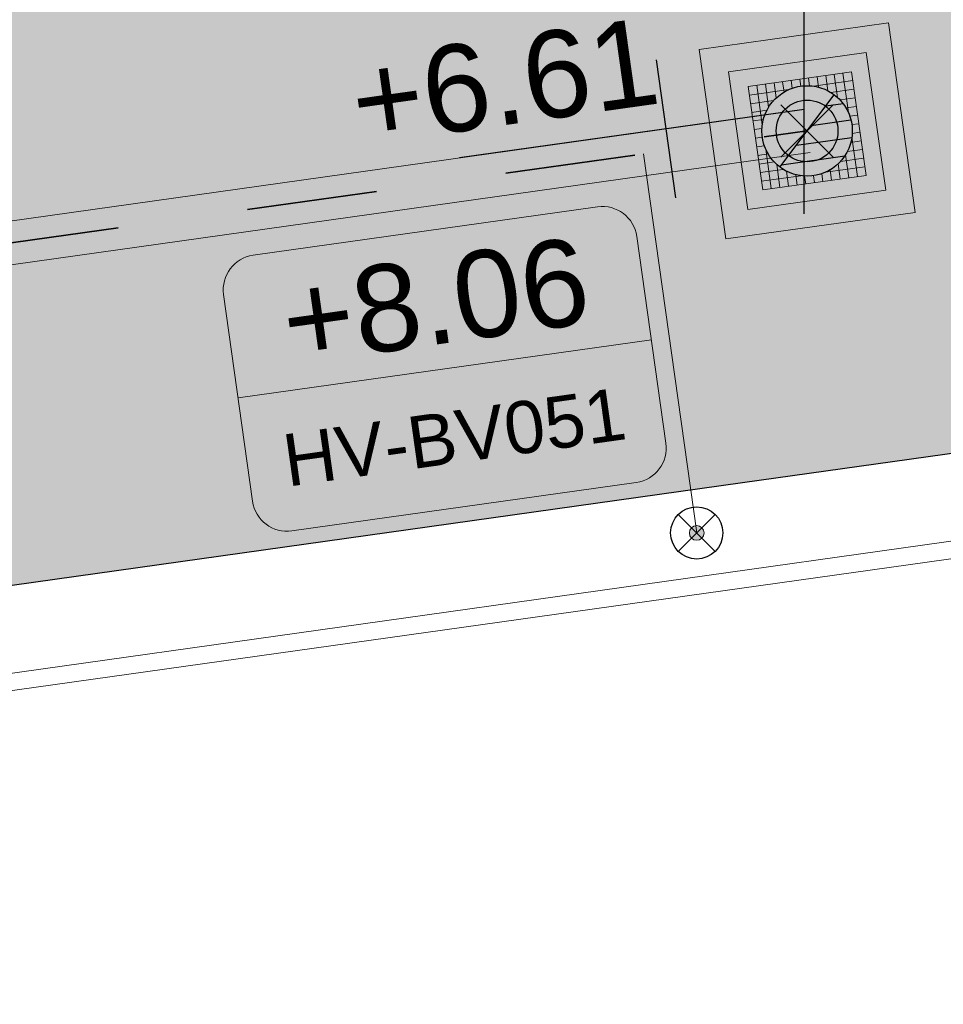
# Model space of a CAD drawing. Extents: x 98477 to 100410, y 398052 to 398969.
# Tile 216 of 256: x 98796.38 to 98801.69, y 398266.84 to 398272.5. Entities that reach past the tile are written whole.
import ezdxf
from ezdxf.enums import TextEntityAlignment as Align

# ---------------------------------------------------------------- set-up
doc = ezdxf.new("R2010")
doc.units = 0
doc.linetypes.add('RI-DWA', pattern=[9.75, 4.5, -0.75, 0.75, -0.75, 0.75, -0.75, 0.75, -0.75])
for name, color, linetype, lineweight in [('N-KO-kantverharding', 2, 'Continuous', 25), ('N-RI-DWA b.o.b.', 24, 'Continuous', 25), ('N-RI-DWA hoofdriool', 24, 'RI-DWA', 35), ('N-RI-DWA hoofdriool buiswand', 24, 'Continuous', 13), ('N-RI-DWA huisaansluitleiding', 24, 'RI-DWA', 18), ('N-RI-DWA ontstoppingstuk', 24, 'Continuous', 25), ('N-RI-DWA put', 1, 'Continuous', 25), ('N-RI-DWA putdeksel', 7, 'Continuous', 18), ('N-RI-DWA putnummer', 24, 'Continuous', 18), ('N-RI-DWA putwand', 7, 'Continuous', 18), ("N-VH-arcering 'MAT' grijs 251", 251, 'Continuous', 18), ('X-AL-hoogtelijn - Niv 1', 1, 'AL-HOOGTELIJN', 18)]:
    doc.layers.add(name, color=color, linetype=linetype, lineweight=lineweight)
doc.layers.add('X-AL-contourlijnen', color=30, linetype='Continuous', plot=False)
doc.layers.add('X-AL-hulplijn riolering', color=30, linetype='Continuous', plot=False)
doc.styles.add('CS Annotative', font='arial.ttf')
doc.styles.get("Standard").update_dxf_attribs({"font": 'txt.shx'})
doc.linetypes.add('AL-HOOGTELIJN', pattern='A,10,-1.5,["H",Standard,S=0.9,R=0,X=-0.3,Y=-0.45],-1.5,30', length=43)

# ---------------------------------------------------------------- blocks, each defined once
blk = doc.blocks.new('*U40')
h = blk.add_hatch()
h.set_pattern_fill('ANSI31', color=256, scale=0.8, angle=143.0000000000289)
h.set_pattern_definition([(188.0000000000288, (-2.688911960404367e-16, -1.277783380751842e-16), (0.01391731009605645, -0.09902680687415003), [])])
h.paths.add_polyline_path([(-0.1564719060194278, -0.2076452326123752, 0.618818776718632), (0.26, -9.71445146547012e-17, 0.2354687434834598), (0.1564719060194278, 0.207645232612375)])
at = {"flags": 128}
blk.add_lwpolyline([(-0.1564719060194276, -0.207645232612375), (0.1564719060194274, 0.2076452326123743)], dxfattribs=at)
blk.add_circle((-4.900751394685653e-17, -9.68757018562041e-17), 0.26)
at = {"layer": 'N-RI-DWA putdeksel', "flags": 128}
blk.add_lwpolyline([(-0.2553284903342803, -0.3388323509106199), (0.3388323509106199, -0.2553284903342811), (0.2553284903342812, 0.338832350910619), (-0.338832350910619, 0.2553284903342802)], close=True, dxfattribs=at)
at = {"layer": 'N-RI-DWA putdeksel', "lineweight": 5, "flags": 128}
for points in [[(-0.1407787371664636, 0.2831631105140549), (-0.1324283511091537, 0.2237470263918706)], [(-0.09126533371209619, 0.2901217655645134), (-0.08502300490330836, 0.2457052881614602)], [(-0.04175193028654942, 0.2970804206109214), (-0.03618500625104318, 0.2574696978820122)], [(0.007761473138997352, 0.3040390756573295), (0.0140038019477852, 0.2596225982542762)], [(0.03592601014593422, 0.2575059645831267), (0.2622871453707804, 0.2893189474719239)], [(0.05727487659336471, 0.310997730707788), (0.06562526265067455, 0.2515816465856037)], [(0.1067882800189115, 0.317956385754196), (0.118984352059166, 0.2311768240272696)], [(0.1563016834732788, 0.3249150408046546), (0.1749324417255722, 0.1923503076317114)], [(0.2058150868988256, 0.3318736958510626), (0.2376280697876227, 0.1055125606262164)], [(-0.3318736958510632, 0.2058150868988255), (-0.105512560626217, 0.2376280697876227)], [(-0.2893189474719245, 0.2622871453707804), (-0.2575059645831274, 0.03592601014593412)], [(-0.2398055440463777, 0.2692458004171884), (-0.2211747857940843, 0.1366810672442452)], [(-0.1902921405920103, 0.2762044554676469), (-0.1780960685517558, 0.1894248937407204)], [(0.1366810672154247, 0.2211747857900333), (0.2692458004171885, 0.2398055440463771)], [(-0.3249150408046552, 0.1563016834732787), (-0.1923503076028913, 0.1749324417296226)], [(0.18942489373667, 0.1780960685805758), (0.2762044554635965, 0.1902921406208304)], [(-0.3179563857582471, 0.106788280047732), (-0.2311768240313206, 0.1189843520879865)], [(0.2237470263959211, 0.1324283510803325), (0.2831631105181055, 0.1407787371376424)], [(-0.3109977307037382, 0.05727487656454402), (-0.2515816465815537, 0.06562526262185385)], [(0.2457052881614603, 0.08502300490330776), (0.2901217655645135, 0.09126533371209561)], [(-0.3040390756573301, 0.007761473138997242), (-0.2596225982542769, 0.01400380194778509)], [(0.2574696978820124, 0.03618500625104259), (0.2970804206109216, 0.04175193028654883)], [(-0.297080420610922, -0.04175193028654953), (-0.2574696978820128, -0.03618500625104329)], [(0.2575059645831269, -0.03592601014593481), (0.289318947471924, -0.262287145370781)], [(0.2596225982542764, -0.01400380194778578), (0.3040390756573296, -0.007761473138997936)], [(-0.290121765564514, -0.0912653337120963), (-0.2457052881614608, -0.08502300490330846)], [(-0.2376280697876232, -0.1055125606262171), (-0.2058150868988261, -0.3318736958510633)], [(0.2311768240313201, -0.1189843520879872), (0.3179563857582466, -0.1067882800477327)], [(0.2515816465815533, -0.06562526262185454), (0.3109977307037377, -0.0572748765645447)], [(-0.283163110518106, -0.1407787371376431), (-0.2237470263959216, -0.1324283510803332)], [(0.1923503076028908, -0.1749324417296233), (0.3249150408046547, -0.1563016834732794)], [(0.2211747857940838, -0.1366810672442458), (0.2398055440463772, -0.2692458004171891)], [(-0.276204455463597, -0.190292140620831), (-0.1894248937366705, -0.1780960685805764)], [(-0.269245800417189, -0.2398055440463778), (-0.1366810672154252, -0.2211747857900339)], [(-0.1749324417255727, -0.192350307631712), (-0.1563016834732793, -0.3249150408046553)], [(0.1055125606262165, -0.2376280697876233), (0.3318736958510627, -0.2058150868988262)], [(0.1324283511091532, -0.2237470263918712), (0.1407787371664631, -0.2831631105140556)], [(0.1780960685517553, -0.1894248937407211), (0.1902921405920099, -0.2762044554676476)], [(-0.262287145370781, -0.2893189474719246), (-0.03592601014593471, -0.2575059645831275)], [(-0.1189843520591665, -0.2311768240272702), (-0.106788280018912, -0.3179563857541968)], [(-0.06562526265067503, -0.2515816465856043), (-0.05727487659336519, -0.3109977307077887)], [(-0.01400380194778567, -0.259622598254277), (-0.007761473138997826, -0.3040390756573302)], [(0.0361850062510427, -0.257469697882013), (0.04175193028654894, -0.2970804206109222)], [(0.08502300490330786, -0.2457052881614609), (0.09126533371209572, -0.2901217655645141)]]:
    blk.add_lwpolyline(points, dxfattribs=at)
at = {"layer": 'N-RI-DWA putwand', "flags": 128}
for points in [[(-0.4681022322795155, -0.6211926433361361), (0.6211926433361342, -0.4681022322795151), (0.4681022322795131, 0.6211926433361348), (-0.6211926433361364, 0.4681022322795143)], [(-0.3404379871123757, -0.4517764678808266), (0.4517764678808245, -0.3404379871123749), (0.3404379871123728, 0.4517764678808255), (-0.4517764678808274, 0.3404379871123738)]]:
    blk.add_lwpolyline(points, close=True, dxfattribs=at)
blk = doc.blocks.new('*U232')
at = {"layer": 'X-AL-hulplijn riolering', "flags": 128}
for points in [[(-3.090263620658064e-17, -2.999999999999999), (-3.090263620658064e-17, 3.000000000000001)], [(-3.682726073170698, -2.537228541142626), (-4.23941847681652, 1.423843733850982)], [(-3.306355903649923e-17, 4.728309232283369e-16), (-9.902680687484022, -1.391731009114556)]]:
    blk.add_lwpolyline(points, dxfattribs=at)
at = {"layer": 'N-RI-DWA b.o.b.', "linetype": 'Continuous', "style": 'CS Annotative'}
blk.add_attdef('B.o.b.links', text='', height=0.5000000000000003, rotation=7.999999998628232, dxfattribs=at).set_placement((-0.8478836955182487, 0.2847687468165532), align=Align.MIDDLE_RIGHT)
blk = doc.blocks.new('*U616')
at = {"layer": 'X-AL-hulplijn riolering'}
for points in [[(-0.6275572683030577, 0.6275572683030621), (7.682743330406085e-16, 0), (0.6275572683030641, 0.6275572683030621, 0.4142135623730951)], [(3.290701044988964e-15, 0), (-0.6275572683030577, -0.6275572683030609, 0.4142135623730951), (0.6275572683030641, -0.6275572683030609)]]:
    blk.add_hatch(color=256, dxfattribs=at).paths.add_polyline_path(points)
at = {"lineweight": 9}
blk.add_line((-16.35913224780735, -7.673642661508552), (-4.475915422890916, -6.003565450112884), dxfattribs=at)
blk.add_lwpolyline([(-14.81217177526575, -11.49554183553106), (-4.909491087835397, -10.10381082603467, 0.414213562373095), (-4.058396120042, -8.974369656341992), (-4.893434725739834, -3.032761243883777, 0.414213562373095), (-6.022875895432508, -2.181666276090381), (-15.92555658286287, -3.573397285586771, 0.414213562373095), (-16.77665155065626, -4.702838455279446), (-15.94161294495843, -10.64444686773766, 0.414213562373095)], format="xyb", close=True)
at = {"layer": 'X-AL-hulplijn riolering'}
for points in [[(0.7530687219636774, -0.7530687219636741), (-0.7530687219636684, 0.7530687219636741)], [(0.7530687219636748, 0.7530687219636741), (-0.7530687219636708, -0.7530687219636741)]]:
    blk.add_lwpolyline(points, dxfattribs=at)
blk.add_circle((3.290701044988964e-15, 0), 0.8875, dxfattribs=at)
at = {"style": 'CS Annotative'}
for tag, height, p in [('HOOGTE', 2.5, (-10.69250855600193, -4.881986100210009)), ('NR', 1.5, (-10.14253911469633, -8.795222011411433))]:
    blk.add_attdef(tag, text='', height=height, rotation=7.999999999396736, dxfattribs=at).set_placement(p, align=Align.MIDDLE_CENTER)
blk = doc.blocks.new('CS Ontstoppingsstuk')
h = blk.add_hatch(color=256)
edge = h.paths.add_edge_path()
edge.add_arc((0, -5.551115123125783e-17), 0.2125000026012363, 358.5516444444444, 718.5516444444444)
at = {"lineweight": 18, "flags": 128}
for points in [[(-0.530330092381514, -0.5303300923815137), (0.5303300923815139, 0.5303300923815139)], [(0.5303300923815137, -0.530330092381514), (-0.5303300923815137, 0.530330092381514)]]:
    blk.add_lwpolyline(points, dxfattribs=at)
blk.add_circle((0, 0), 0.7500000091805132)
at = {"lineweight": 18}
blk.add_circle((0, 0), 0.2125000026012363, dxfattribs=at)

msp = doc.modelspace()

# ---------------------------------------------------------------- hatches: boundary and pattern name
at = {"layer": "N-VH-arcering 'MAT' grijs 251"}
h = msp.add_hatch(color=256, dxfattribs=at)
h.dxf.hatch_style = 1
edge = h.paths.add_edge_path()
edge.add_line((98801.70985258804, 398275.5025756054), (98759.07881222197, 398269.5111736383))
edge.add_arc((98758.55691309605, 398273.2246788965), 3.749999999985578, 188.0000000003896, 277.9999999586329, ccw=False)
edge.add_line((98754.84340783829, 398272.7027797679), (98754.7320693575, 398273.4949942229))
edge.add_arc((98759.43584268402, 398274.1560664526), 4.75000000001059, 98.00000000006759, 188.0000000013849, ccw=False)
edge.add_line((98758.77477045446, 398278.859839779), (98802.64364589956, 398285.0252081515))
edge.add_arc((98800.79960231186, 398298.1462600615), 13.24999999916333, 278.0000000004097, 315.3695932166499)
edge.add_arc((98814.32101528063, 398284.7981743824), 5.750000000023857, 97.99999999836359, 135.3695932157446, ccw=False)
edge.add_line((98813.52076995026, 398290.4922157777), (98817.94515990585, 398291.114023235))
edge.add_arc((98818.74540523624, 398285.4199818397), 5.750000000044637, 8.00000000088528, 97.99999999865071, ccw=False)
edge.add_line((98824.43944663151, 398286.2202271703), (98832.12180180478, 398231.5574297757))
edge.add_arc((98824.4472242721, 398230.4788382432), 7.74999999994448, -36.90337989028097, 8.000000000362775, ccw=False)
edge.add_line((98830.64450586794, 398225.8252159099), (98822.02531955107, 398214.3469478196))
edge.add_arc((98828.62242576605, 398209.3930917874), 8.249999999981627, 143.0966201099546, 188.000000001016)
edge.add_line((98820.45271419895, 398208.2449137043), (98820.95212056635, 398204.6914527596))
edge.add_line((98820.95212056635, 398204.6914527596), (98824.98814049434, 398175.9736787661))
edge.add_line((98824.98814049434, 398175.9736787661), (98826.34507822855, 398166.3185650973))
edge.add_arc((98829.56344945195, 398166.7708776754), 3.249999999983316, 187.9999999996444, 277.9999999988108)
edge.add_line((98830.01576203, 398163.552506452), (98845.49611657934, 398165.7281284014))
edge.add_line((98845.49611657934, 398165.7281284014), (98850.05134969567, 398166.3683246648))
edge.add_line((98850.05134969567, 398166.3683246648), (98871.26042709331, 398169.349066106))
edge.add_line((98871.26042709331, 398169.349066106), (98879.77673248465, 398170.5459547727))
edge.add_line((98879.77673248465, 398170.5459547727), (98895.91810200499, 398172.8144763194))
edge.add_line((98895.91810200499, 398172.8144763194), (98895.01347684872, 398179.2512187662))
edge.add_line((98895.01347684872, 398179.2512187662), (98835.84495974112, 398170.9356259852))
edge.add_arc((98835.18388751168, 398175.6393993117), 4.749999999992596, 188.0000000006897, 277.9999999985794, ccw=False)
edge.add_line((98830.48011418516, 398174.9783270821), (98825.97718274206, 398207.0183491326))
edge.add_arc((98833.65176027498, 398208.096940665), 7.750000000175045, 143.0966201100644, 188.0000000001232, ccw=False)
edge.add_line((98827.4544786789, 398212.7505629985), (98836.07366499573, 398224.2288310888))
edge.add_arc((98829.47655878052, 398229.1826871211), 8.250000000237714, 323.096620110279, 367.9999999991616)
edge.add_line((98837.64627034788, 398230.3308652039), (98837.34238794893, 398232.4931008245))
edge.add_line((98837.34238794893, 398232.4931008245), (98837.34238780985, 398232.493100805))
edge.add_line((98837.34238780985, 398232.493100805), (98829.68786739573, 398286.9578446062))
edge.add_arc((98835.38190879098, 398287.7580899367), 5.749999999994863, 97.99999999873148, 188.0000000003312, ccw=False)
edge.add_line((98834.58166346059, 398293.452131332), (98882.50500414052, 398300.1873176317))
edge.add_arc((98883.61838894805, 398292.2651730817), 8.000000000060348, 11.632034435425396, 97.9999999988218, ccw=False)
edge.add_line((98891.45409032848, 398293.8781776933), (98890.9995, 398296.0865))
edge.add_line((98890.9995, 398296.0865), (98889.023, 398305.688))
edge.add_line((98889.023, 398305.688), (98888.557, 398307.974))
edge.add_line((98888.557, 398307.974), (98887.38477368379, 398314.7597044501))
edge.add_arc((98879.50153614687, 398313.3978799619), 8.00000000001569, -82.00000000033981, 9.801079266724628, ccw=False)
edge.add_line((98880.6149209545, 398305.475735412), (98872.94460748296, 398304.3977431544))
edge.add_arc((98872.42270835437, 398308.1112484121), 3.749999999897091, 189.4265010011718, 278.00000000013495, ccw=False)
edge.add_arc((92946.7354543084, 397324.3039467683), 6003.049999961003, 9.42650100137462, 10.61166010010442)
edge.add_line((98847.1206531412, 398429.7738954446), (98842.31285519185, 398429.0982035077))
edge.add_arc((92946.7354539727, 397324.3039467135), 5998.200000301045, 9.428546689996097, 10.613773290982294, ccw=False)
edge.add_arc((98860.08948650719, 398306.4687901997), 3.840166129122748, -81.43407539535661, 6.657381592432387, ccw=False)
edge.add_line((98860.66146879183, 398302.6714605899), (98847.18483033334, 398300.7774425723))
edge.add_line((98847.18483033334, 398300.7774425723), (98842.62959721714, 398300.1372463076))
edge.add_line((98842.62959721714, 398300.1372463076), (98820.15051205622, 398296.9780169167))
edge.add_arc((98819.35026672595, 398302.672058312), 5.749999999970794, 187.9999999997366, 277.99999999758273, ccw=False)
edge.add_line((98813.65622533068, 398301.8718129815), (98812.30624625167, 398311.4774132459))
edge.add_line((98812.30624625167, 398311.4774132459), (98811.1093575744, 398319.9937186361))
edge.add_line((98811.1093575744, 398319.9937186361), (98809.24443803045, 398333.2633107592))
edge.add_line((98809.24443803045, 398333.2633107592), (98808.67382831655, 398337.3234098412))
edge.add_line((98808.67382831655, 398337.3234098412), (98807.71353391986, 398344.1562595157))
edge.add_line((98807.71353391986, 398344.1562595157), (98807.70657526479, 398344.2057729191))
edge.add_line((98807.70657526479, 398344.2057729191), (98811.66764753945, 398344.7624653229))
edge.add_line((98811.66764753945, 398344.7624653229), (98829.49247277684, 398347.2675811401))
edge.add_line((98829.49247277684, 398347.2675811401), (98831.96814294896, 398347.6155138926))
edge.add_line((98831.96814294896, 398347.6155138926), (98831.06351779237, 398354.0522563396))
edge.add_line((98831.06351779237, 398354.0522563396), (98828.58784762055, 398353.704323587))
edge.add_line((98828.58784762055, 398353.704323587), (98810.76302238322, 398351.1992077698))
edge.add_line((98810.76302238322, 398351.1992077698), (98806.80195010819, 398350.6425153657))
edge.add_line((98806.80195010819, 398350.6425153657), (98806.79499145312, 398350.6920287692))
edge.add_line((98806.79499145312, 398350.6920287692), (98805.14616655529, 398362.4240275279))
edge.add_line((98805.14616655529, 398362.4240275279), (98805.04836903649, 398363.119893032))
edge.add_line((98805.04836903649, 398363.119893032), (98803.99065346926, 398370.6459303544))
edge.add_line((98803.99065346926, 398370.6459303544), (98802.48758397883, 398381.3408254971))
edge.add_line((98802.48758397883, 398381.3408254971), (98801.4298684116, 398388.8668628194))
edge.add_line((98801.4298684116, 398388.8668628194), (98799.92679892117, 398399.561757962))
edge.add_line((98799.92679892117, 398399.561757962), (98798.86908335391, 398407.0877952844))
edge.add_line((98798.86908335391, 398407.0877952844), (98797.36601386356, 398417.7826904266))
edge.add_line((98797.36601386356, 398417.7826904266), (98796.79540414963, 398421.8427895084))
edge.add_line((98796.79540414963, 398421.8427895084), (98795.88382033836, 398428.3290453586))
edge.add_line((98795.88382033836, 398428.3290453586), (98795.87686168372, 398428.3785587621))
edge.add_line((98795.87686168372, 398428.3785587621), (98799.83793395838, 398428.9352511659))
edge.add_line((98799.83793395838, 398428.9352511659), (98817.66275919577, 398431.4403669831))
edge.add_line((98817.66275919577, 398431.4403669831), (98820.13842936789, 398431.7882997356))
edge.add_line((98820.13842936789, 398431.7882997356), (98819.2338042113, 398438.2250421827))
edge.add_line((98819.2338042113, 398438.2250421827), (98816.75813403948, 398437.87710943))
edge.add_line((98816.75813403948, 398437.87710943), (98798.93330880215, 398435.3719936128))
edge.add_line((98798.93330880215, 398435.3719936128), (98794.9722365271, 398434.8153012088))
edge.add_line((98794.9722365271, 398434.8153012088), (98794.96527787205, 398434.8648146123))
edge.add_line((98794.96527787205, 398434.8648146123), (98793.37870452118, 398446.1538705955))
edge.add_line((98793.37870452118, 398446.1538705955), (98792.73850825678, 398450.7091037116))
edge.add_line((98792.73850825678, 398450.7091037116), (98789.33816684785, 398474.9037900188))
edge.add_line((98789.33816684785, 398474.9037900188), (98783.89169246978, 398474.1383379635))
edge.add_line((98783.89169246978, 398474.1383379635), (98786.76317609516, 398453.7066703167))
edge.add_arc((98782.05940276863, 398453.0455980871), 4.750000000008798, -82.0000000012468, 7.999999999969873, ccw=False)
edge.add_line((98782.72047499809, 398448.3418247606), (98773.11487473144, 398446.9918456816))
edge.add_line((98773.11487473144, 398446.9918456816), (98764.5985693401, 398445.7949570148))
edge.add_line((98764.5985693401, 398445.7949570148), (98743.40683266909, 398442.8166526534))
edge.add_line((98743.40683266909, 398442.8166526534), (98734.89052727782, 398441.6197639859))
edge.add_line((98734.89052727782, 398441.6197639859), (98611.80020633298, 398424.3205475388))
edge.add_line((98611.80020633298, 398424.3205475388), (98607.65702311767, 398453.8008279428))
edge.add_arc((98611.6373665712, 398454.1216500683), 3.993251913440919, 101.39182936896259, 184.6081706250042, ccw=False)
edge.add_line((98610.84862924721, 398458.0362323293), (98611.83889731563, 398458.1754054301))
edge.add_line((98611.83889731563, 398458.1754054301), (98639.5664032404, 398462.0722522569))
edge.add_line((98639.5664032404, 398462.0722522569), (98641.54693937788, 398462.3505984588))
edge.add_line((98641.54693937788, 398462.3505984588), (98659.37176461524, 398464.8557142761))
edge.add_line((98659.37176461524, 398464.8557142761), (98661.84743478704, 398465.2036470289))
edge.add_line((98661.84743478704, 398465.2036470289), (98660.94280963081, 398471.6403894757))
edge.add_line((98660.94280963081, 398471.6403894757), (98649.90132066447, 398470.0886093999))
edge.add_line((98649.90132066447, 398470.0886093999), (98624.64948491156, 398466.5396953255))
edge.add_line((98624.64948491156, 398466.5396953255), (98622.66894877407, 398466.2613491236))
edge.add_line((98622.66894877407, 398466.2613491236), (98604.84412353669, 398463.7562333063))
edge.add_line((98604.84412353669, 398463.7562333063), (98602.86358739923, 398463.4778871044))
edge.add_line((98602.86358739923, 398463.4778871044), (98594.9414428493, 398462.3645022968))
edge.add_line((98594.9414428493, 398462.3645022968), (98576.27488975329, 398459.7410893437))
edge.add_line((98576.27488975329, 398459.7410893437), (98577.17951490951, 398453.3043468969))
edge.add_line((98577.17951490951, 398453.3043468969), (98578.1697829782, 398453.4435199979))
edge.add_line((98578.1697829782, 398453.4435199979), (98598.47059208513, 398456.2943364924))
edge.add_arc((98598.79151287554, 398452.3139562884), 3.993296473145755, 11.424909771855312, 94.60953932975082, ccw=False)
edge.add_line((98602.70568277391, 398453.1049624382), (98606.84886598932, 398423.6246820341))
edge.add_line((98606.84886598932, 398423.6246820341), (98548.81915716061, 398415.4691383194))
edge.add_arc((98548.15808493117, 398420.172911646), 4.750000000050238, 188.0000000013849, 277.99999999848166, ccw=False)
edge.add_line((98543.45431160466, 398419.5118394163), (98539.76818545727, 398445.7399897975))
edge.add_line((98539.76818545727, 398445.7399897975), (98538.97597100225, 398445.6286513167))
edge.add_line((98538.97597100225, 398445.6286513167), (98538.73241807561, 398447.361620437))
edge.add_line((98538.73241807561, 398447.361620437), (98534.77134580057, 398446.8049280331))
edge.add_line((98534.77134580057, 398446.8049280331), (98536.52992450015, 398434.2919904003))
edge.add_line((98536.52992450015, 398434.2919904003), (98537.17012076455, 398429.7367572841))
edge.add_line((98537.17012076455, 398429.7367572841), (98538.39484405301, 398421.0223982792))
edge.add_line((98538.39484405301, 398421.0223982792), (98539.03504031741, 398416.467165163))
edge.add_line((98539.03504031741, 398416.467165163), (98541.02521566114, 398402.30633178))
edge.add_line((98541.02521566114, 398402.30633178), (98541.66541192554, 398397.7510986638))
edge.add_line((98541.66541192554, 398397.7510986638), (98543.65558726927, 398383.5902652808))
edge.add_line((98543.65558726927, 398383.5902652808), (98544.29578353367, 398379.0350321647))
edge.add_line((98544.29578353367, 398379.0350321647), (98545.60401068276, 398369.7265123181))
edge.add_arc((98543.87104156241, 398369.4829593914), 1.750000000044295, -82.00000000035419, 7.99999999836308, ccw=False)
edge.add_line((98544.11459448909, 398367.7499902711), (98522.47723718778, 398364.7090580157))
edge.add_line((98522.47723718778, 398364.7090580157), (98523.21485462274, 398359.4606372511))
edge.add_line((98523.21485462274, 398359.4606372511), (98545.05026553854, 398362.5294041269))
edge.add_line((98545.05026553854, 398362.5294041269), (98549.60549865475, 398363.1696003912))
edge.add_line((98549.60549865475, 398363.1696003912), (98564.16243926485, 398365.2154449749))
edge.add_arc((98564.82351149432, 398360.5116716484), 4.749999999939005, 8.000000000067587, 97.99999999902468, ccw=False)
edge.add_line((98569.5272848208, 398361.172743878), (98576.49985717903, 398311.5603136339))
edge.add_arc((98571.7960838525, 398310.8992414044), 4.749999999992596, -82.0000000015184, 7.999999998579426, ccw=False)
edge.add_line((98572.45715608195, 398306.1954680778), (98563.84182388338, 398304.9846620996))
edge.add_line((98563.84182388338, 398304.9846620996), (98559.28659076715, 398304.3444658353))
edge.add_line((98559.28659076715, 398304.3444658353), (98541.0161448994, 398301.7767221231))
edge.add_line((98541.0161448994, 398301.7767221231), (98541.7537623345, 398296.5283013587))
edge.add_line((98541.7537623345, 398296.5283013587), (98553.88454617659, 398298.2331718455))
edge.add_arc((98554.12809910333, 398296.5002027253), 1.749999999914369, 7.999999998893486, 98.0000000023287, ccw=False)
edge.add_line((98555.86106822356, 398296.7437556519), (98557.35022040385, 398286.1478873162))
edge.add_line((98557.35022040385, 398286.1478873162), (98557.99041666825, 398281.5926542))
edge.add_line((98557.99041666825, 398281.5926542), (98560.13368242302, 398266.3425259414))
edge.add_line((98560.13368242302, 398266.3425259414), (98560.77387868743, 398261.7872928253))
edge.add_line((98560.77387868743, 398261.7872928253), (98562.9171444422, 398246.5371645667))
edge.add_line((98562.9171444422, 398246.5371645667), (98563.5573407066, 398241.9819314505))
edge.add_line((98563.5573407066, 398241.9819314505), (98565.70060646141, 398226.7318031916))
edge.add_line((98565.70060646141, 398226.7318031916), (98566.34080272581, 398222.1765700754))
edge.add_line((98566.34080272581, 398222.1765700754), (98567.56552601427, 398213.4622110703))
edge.add_line((98567.56552601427, 398213.4622110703), (98568.20572227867, 398208.9069779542))
edge.add_line((98568.20572227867, 398208.9069779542), (98576.53105717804, 398149.6691420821))
edge.add_line((98576.53105717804, 398149.6691420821), (98576.55610833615, 398149.4908938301))
edge.add_line((98576.55610833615, 398149.4908938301), (98535.4599834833, 398143.7152101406))
edge.add_line((98535.4599834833, 398143.7152101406), (98536.3465161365, 398137.4072025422))
edge.add_line((98536.3465161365, 398137.4072025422), (98537.33678420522, 398137.5463756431))
edge.add_line((98537.33678420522, 398137.5463756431), (98577.44264098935, 398143.1828862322))
edge.add_line((98577.44264098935, 398143.1828862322), (98578.76478544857, 398133.7753395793))
edge.add_line((98578.76478544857, 398133.7753395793), (98538.65892866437, 398128.1388289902))
edge.add_line((98538.65892866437, 398128.1388289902), (98537.66866059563, 398127.9996558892))
edge.add_line((98537.66866059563, 398127.9996558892), (98538.57328575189, 398121.5629134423))
edge.add_line((98538.57328575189, 398121.5629134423), (98579.66941060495, 398127.3385971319))
edge.add_line((98579.66941060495, 398127.3385971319), (98579.67636925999, 398127.2890837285))
edge.add_line((98579.67636925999, 398127.2890837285), (98580.7660946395, 398119.5352847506))
edge.add_line((98580.7660946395, 398119.5352847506), (98582.57534495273, 398106.6617998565))
edge.add_line((98582.57534495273, 398106.6617998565), (98583.06245080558, 398103.1958616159))
edge.add_line((98583.06245080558, 398103.1958616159), (98584.87170111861, 398090.3223767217))
edge.add_line((98584.87170111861, 398090.3223767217), (98585.35880697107, 398086.8564384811))
edge.add_line((98585.35880697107, 398086.8564384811), (98587.16805728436, 398073.9829535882))
edge.add_line((98587.16805728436, 398073.9829535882), (98588.14928671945, 398067.0011433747))
edge.add_arc((98585.92118356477, 398066.6880038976), 2.249999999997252, -71.05267843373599, 7.999999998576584, ccw=False)
edge.add_line((98586.6517556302, 398064.5599145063), (98587.08769329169, 398064.7095716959))
edge.add_line((98587.08769329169, 398064.7095716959), (98595.76511800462, 398067.6885274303))
edge.add_line((98595.76511800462, 398067.6885274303), (98596.09256923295, 398067.8009412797))
edge.add_arc((98595.36199716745, 398069.9290306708), 2.249999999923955, 187.9999999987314, 288.947321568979, ccw=False)
edge.add_line((98593.13389401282, 398069.6158911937), (98582.46560133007, 398145.5247379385))
edge.add_arc((98587.16937465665, 398146.1858101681), 4.750000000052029, 98.00000000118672, 187.9999999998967, ccw=False)
edge.add_line((98586.50830242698, 398150.8895834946), (98609.06670264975, 398154.0599598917))
edge.add_line((98609.06670264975, 398154.0599598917), (98621.30783352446, 398156.2004915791))
edge.add_line((98621.30783352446, 398156.2004915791), (98618.71337939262, 398174.6609919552))
edge.add_line((98618.71337939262, 398174.6609919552), (98600.88855415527, 398172.155876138))
edge.add_line((98600.88855415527, 398172.155876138), (98602.70587460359, 398159.2249692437))
edge.add_line((98602.70587460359, 398159.2249692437), (98585.67326382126, 398156.8311919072))
edge.add_arc((98585.08617653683, 398161.633146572), 4.837710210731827, 189.0296070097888, 276.97039299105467, ccw=False)
edge.add_line((98580.30841826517, 398160.8738930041), (98573.6350680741, 398208.3572469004))
edge.add_line((98573.6350680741, 398208.3572469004), (98572.71652560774, 398214.8930161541))
edge.add_line((98572.71652560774, 398214.8930161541), (98570.01656744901, 398234.1042166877))
edge.add_line((98570.01656744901, 398234.1042166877), (98569.09802498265, 398240.6399859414))
edge.add_line((98569.09802498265, 398240.6399859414), (98568.63179509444, 398243.9573839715))
edge.add_line((98568.63179509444, 398243.9573839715), (98568.16556520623, 398247.2747820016))
edge.add_arc((98572.86933853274, 398247.9358542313), 4.74999999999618, 98.00000000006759, 188.0000000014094, ccw=False)
edge.add_line((98572.20826630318, 398252.6396275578), (98597.85620928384, 398256.2442108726))
edge.add_line((98597.85620928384, 398256.2442108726), (98604.39197853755, 398257.1627533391))
edge.add_line((98604.39197853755, 398257.1627533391), (98619.64210679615, 398259.3060190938))
edge.add_line((98619.64210679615, 398259.3060190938), (98626.17787604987, 398260.2245615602))
edge.add_line((98626.17787604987, 398260.2245615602), (98639.44746817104, 398262.089481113))
edge.add_line((98639.44746817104, 398262.089481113), (98639.4969815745, 398262.096439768))
edge.add_line((98639.4969815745, 398262.096439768), (98640.05367397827, 398258.1353674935))
edge.add_line((98640.05367397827, 398258.1353674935), (98641.8629242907, 398245.2618825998))
edge.add_line((98641.8629242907, 398245.2618825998), (98642.14127049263, 398243.2813464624))
edge.add_line((98642.14127049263, 398243.2813464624), (98643.25465530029, 398235.3592019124))
edge.add_line((98643.25465530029, 398235.3592019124), (98644.5767997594, 398225.9516552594))
edge.add_line((98644.5767997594, 398225.9516552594), (98646.03811731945, 398215.5538405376))
edge.add_line((98646.03811731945, 398215.5538405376), (98646.38605007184, 398213.0781703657))
edge.add_line((98646.38605007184, 398213.0781703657), (98652.82279251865, 398213.9827955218))
edge.add_line((98652.82279251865, 398213.9827955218), (98652.47485976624, 398216.4584656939))
edge.add_line((98652.47485976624, 398216.4584656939), (98651.70940771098, 398221.904940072))
edge.add_line((98651.70940771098, 398221.904940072), (98651.43106150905, 398223.8854762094))
edge.add_line((98651.43106150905, 398223.8854762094), (98649.62181119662, 398236.758961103))
edge.add_line((98649.62181119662, 398236.758961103), (98649.34346499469, 398238.7394972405))
edge.add_line((98649.34346499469, 398238.7394972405), (98646.49041642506, 398259.0399926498))
edge.add_line((98646.49041642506, 398259.0399926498), (98645.93372402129, 398263.0010649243))
edge.add_line((98645.93372402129, 398263.0010649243), (98645.98323742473, 398263.0080235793))
edge.add_line((98645.98323742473, 398263.0080235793), (98654.39783815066, 398264.1906185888))
edge.add_line((98654.39783815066, 398264.1906185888), (98722.62535253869, 398273.7793704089))
edge.add_line((98722.62535253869, 398273.7793704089), (98731.14165792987, 398274.9762590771))
edge.add_line((98731.14165792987, 398274.9762590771), (98743.97026282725, 398276.7792019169))
edge.add_arc((98744.55735011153, 398271.9772472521), 4.837710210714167, 9.02960700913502, 96.9703929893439, ccw=False)
edge.add_line((98749.33510838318, 398272.73650082), (98750.7268393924, 398262.8338201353))
edge.add_line((98750.7268393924, 398262.8338201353), (98752.41029510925, 398263.0704144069))
edge.add_line((98752.41029510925, 398263.0704144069), (98756.96552822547, 398263.7106106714))
edge.add_line((98756.96552822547, 398263.7106106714), (98772.21565648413, 398265.8538764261))
edge.add_line((98772.21565648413, 398265.8538764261), (98776.77088960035, 398266.4940726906))
edge.add_line((98776.77088960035, 398266.4940726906), (98795.98209013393, 398269.1940308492))
edge.add_line((98795.98209013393, 398269.1940308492), (98800.53732325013, 398269.8342271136))
edge.add_line((98800.53732325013, 398269.8342271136), (98802.46834598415, 398270.1056146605))
edge.add_line((98802.46834598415, 398270.1056146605), (98801.70985258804, 398275.5025756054))
edge = h.paths.add_edge_path(flags=16)
edge.add_line((98744.0622075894, 398333.4636472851), (98751.98435213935, 398334.5770320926))
edge.add_line((98751.98435213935, 398334.5770320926), (98753.96600319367, 398334.8555349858))
edge.add_line((98753.96600319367, 398334.8555349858), (98764.36270300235, 398336.316695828))
edge.add_line((98764.36270300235, 398336.316695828), (98764.36270299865, 398336.3166958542))
edge.add_line((98764.36270299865, 398336.3166958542), (98766.34323913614, 398336.5950420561))
edge.add_line((98766.34323913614, 398336.5950420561), (98774.26538368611, 398337.7084268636))
edge.add_line((98774.26538368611, 398337.7084268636), (98774.24729118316, 398337.8371617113))
edge.add_line((98774.24729118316, 398337.8371617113), (98802.48973650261, 398341.8063785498))
edge.add_line((98802.48973650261, 398341.8063785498), (98803.0185942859, 398338.0433598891))
edge.add_line((98803.0185942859, 398338.0433598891), (98808.47417984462, 398299.2248515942))
edge.add_arc((98800.79960231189, 398298.1462600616), 7.750000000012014, -82.00000000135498, 8.000000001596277, ccw=False)
edge.add_line((98801.87819384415, 398290.4716825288), (98771.96746476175, 398286.2680036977))
edge.add_line((98771.96746476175, 398286.2680036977), (98767.41223164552, 398285.6278074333))
edge.add_line((98767.41223164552, 398285.6278074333), (98755.13290759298, 398283.9020609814))
edge.add_line((98755.13290759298, 398283.9020609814), (98746.61660220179, 398282.7051723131))
edge.add_line((98746.61660220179, 398282.7051723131), (98730.37620587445, 398280.4227334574))
edge.add_line((98730.37620587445, 398280.4227334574), (98721.85990048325, 398279.2258447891))
edge.add_line((98721.85990048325, 398279.2258447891), (98654.3282516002, 398269.7348904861))
edge.add_arc((98653.66717937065, 398274.4386638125), 4.749999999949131, 187.9999999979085, 277.9999999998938, ccw=False)
edge.add_line((98648.96340604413, 398273.7775915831), (98644.1340994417, 398308.1398935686))
edge.add_line((98644.1340994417, 398308.1398935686), (98642.93721077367, 398316.6561989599))
edge.add_line((98642.93721077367, 398316.6561989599), (98640.29988051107, 398335.4217788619))
edge.add_line((98640.29988051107, 398335.4217788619), (98638.12129075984, 398335.1155980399))
edge.add_line((98638.12129075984, 398335.1155980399), (98637.23004949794, 398334.990342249))
edge.add_line((98637.23004949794, 398334.990342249), (98635.05145974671, 398334.6841614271))
edge.add_line((98635.05145974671, 398334.6841614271), (98635.74036659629, 398329.7823344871))
edge.add_line((98635.74036659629, 398329.7823344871), (98636.93725526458, 398321.266029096))
edge.add_line((98636.93725526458, 398321.266029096), (98638.384655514, 398310.967241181))
edge.add_line((98638.384655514, 398310.967241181), (98639.02485177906, 398306.4120080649))
edge.add_line((98639.02485177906, 398306.4120080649), (98641.16811753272, 398291.1618798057))
edge.add_line((98641.16811753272, 398291.1618798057), (98642.36500620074, 398282.6455744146))
edge.add_line((98642.36500620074, 398282.6455744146), (98643.71498527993, 398273.0399741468))
edge.add_arc((98639.01121195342, 398272.3789019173), 4.749999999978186, -82.00000000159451, 7.999999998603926, ccw=False)
edge.add_line((98639.67228418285, 398267.6751285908), (98619.32227537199, 398264.8151213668))
edge.add_line((98619.32227537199, 398264.8151213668), (98614.27190822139, 398264.1053385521))
edge.add_line((98614.27190822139, 398264.1053385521), (98593.92189940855, 398261.2453313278))
edge.add_arc((98593.26082717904, 398265.9491046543), 4.750000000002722, 188.0000000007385, 277.9999999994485, ccw=False)
edge.add_line((98588.55705385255, 398265.2880324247), (98581.77932383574, 398313.5140873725))
edge.add_line((98581.77932383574, 398313.5140873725), (98580.58243516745, 398322.0303927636))
edge.add_line((98580.58243516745, 398322.0303927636), (98575.23122943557, 398360.1062000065))
edge.add_line((98575.23122943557, 398360.1062000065), (98574.59103317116, 398364.6614331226))
edge.add_line((98574.59103317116, 398364.6614331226), (98572.66348572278, 398378.3766458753))
edge.add_line((98572.66348572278, 398378.3766458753), (98571.18825085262, 398388.8734874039))
edge.add_line((98571.18825085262, 398388.8734874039), (98568.51612731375, 398407.8866343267))
edge.add_arc((98573.21990064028, 398408.5477065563), 4.750000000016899, 97.9999999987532, 188.0000000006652, ccw=False)
edge.add_line((98572.55882841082, 398413.2514798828), (98607.11918401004, 398418.1086211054))
edge.add_line((98607.11918401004, 398418.1086211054), (98607.61431804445, 398418.1782076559))
edge.add_line((98607.61431804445, 398418.1782076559), (98611.58353488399, 398389.9357623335))
edge.add_line((98611.58353488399, 398389.9357623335), (98611.454800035, 398389.9176698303))
edge.add_line((98611.454800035, 398389.9176698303), (98613.2640503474, 398377.0441849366))
edge.add_line((98613.2640503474, 398377.0441849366), (98613.33363689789, 398376.5490509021))
edge.add_line((98613.33363689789, 398376.5490509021), (98626.20712179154, 398378.3583012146))
edge.add_line((98626.20712179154, 398378.3583012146), (98628.18765792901, 398378.6366474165))
edge.add_line((98628.18765792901, 398378.6366474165), (98636.10980247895, 398379.7500322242))
edge.add_line((98636.10980247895, 398379.7500322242), (98648.36932117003, 398381.4729952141))
edge.add_line((98648.36932117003, 398381.4729952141), (98647.4646960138, 398387.9097376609))
edge.add_line((98647.4646960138, 398387.9097376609), (98634.59121112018, 398386.1004873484))
edge.add_line((98634.59121112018, 398386.1004873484), (98632.49184281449, 398385.8054403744))
edge.add_line((98632.49184281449, 398385.8054403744), (98619.73719008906, 398384.0128908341))
edge.add_line((98619.73719008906, 398384.0128908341), (98617.50908693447, 398383.6997513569))
edge.add_line((98617.50908693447, 398383.6997513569), (98612.56565838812, 398418.8740731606))
edge.add_line((98612.56565838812, 398418.8740731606), (98613.06079242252, 398418.943659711))
edge.add_line((98613.06079242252, 398418.943659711), (98667.57504960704, 398426.6051389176))
edge.add_line((98667.57504960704, 398426.6051389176), (98722.08930679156, 398434.2666181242))
edge.add_line((98722.08930679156, 398434.2666181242), (98726.14940587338, 398434.8372278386))
edge.add_line((98726.14940587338, 398434.8372278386), (98759.42241298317, 398439.51344403))
edge.add_line((98759.42241298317, 398439.51344403), (98763.48251206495, 398440.084053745))
edge.add_line((98763.48251206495, 398440.084053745), (98783.48592705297, 398442.8953503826))
edge.add_arc((98784.14699928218, 398438.191577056), 4.750000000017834, 8.000000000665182, 97.99999999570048, ccw=False)
edge.add_line((98788.85077260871, 398438.8526492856), (98795.6145853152, 398390.7256211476))
edge.add_arc((98790.91081198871, 398390.064548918), 4.749999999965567, -82.00000000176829, 8.000000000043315, ccw=False)
edge.add_line((98791.57188421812, 398385.3607755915), (98787.36324492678, 398384.7692899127))
edge.add_line((98787.36324492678, 398384.7692899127), (98774.48976003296, 398382.9600396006))
edge.add_line((98774.48976003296, 398382.9600396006), (98766.12199485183, 398381.7840268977))
edge.add_line((98766.12199485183, 398381.7840268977), (98766.07248144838, 398381.7770682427))
edge.add_line((98766.07248144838, 398381.7770682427), (98764.94517930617, 398389.7982395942))
edge.add_line((98764.94517930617, 398389.7982395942), (98762.09213076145, 398410.0987350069))
edge.add_line((98762.09213076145, 398410.0987350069), (98761.95295766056, 398411.0890030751))
edge.add_line((98761.95295766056, 398411.0890030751), (98755.5162152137, 398410.1843779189))
edge.add_line((98755.5162152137, 398410.1843779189), (98755.65538831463, 398409.1941098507))
edge.add_line((98755.65538831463, 398409.1941098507), (98758.50843688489, 398388.893614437))
edge.add_line((98758.50843688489, 398388.893614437), (98759.63573900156, 398380.8724430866))
edge.add_line((98759.63573900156, 398380.8724430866), (98759.5862255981, 398380.8654844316))
edge.add_line((98759.5862255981, 398380.8654844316), (98748.79230364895, 398379.3484976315))
edge.add_line((98748.79230364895, 398379.3484976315), (98744.23707053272, 398378.7083013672))
edge.add_line((98744.23707053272, 398378.7083013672), (98741.31577972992, 398378.2977407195))
edge.add_line((98741.31577972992, 398378.2977407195), (98735.86930535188, 398377.532288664))
edge.add_line((98735.86930535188, 398377.532288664), (98732.94801454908, 398377.1217280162))
edge.add_line((98732.94801454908, 398377.1217280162), (98728.39278143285, 398376.4815317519))
edge.add_line((98728.39278143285, 398376.4815317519), (98718.31915239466, 398375.0657755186))
edge.add_arc((98720.44154218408, 398359.9641874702), 15.25000000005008, 97.9999999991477, 128.0000000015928)
edge.add_line((98711.052704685, 398371.9813514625), (98707.24934533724, 398369.0098414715))
edge.add_line((98707.24934533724, 398369.0098414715), (98710.51235115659, 398364.8333844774))
edge.add_line((98710.51235115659, 398364.8333844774), (98713.62044188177, 398367.261691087))
edge.add_arc((98721.25410813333, 398357.3241039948), 12.53110121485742, 99.37790491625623, 127.53006232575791, ccw=False)
edge.add_line((98719.21222162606, 398369.6877279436), (98728.55711414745, 398371.001066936))
edge.add_line((98728.55711414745, 398371.001066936), (98733.11234726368, 398371.6412632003))
edge.add_line((98733.11234726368, 398371.6412632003), (98743.90626921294, 398373.1582500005))
edge.add_line((98743.90626921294, 398373.1582500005), (98752.42257460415, 398374.3551386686))
edge.add_line((98752.42257460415, 398374.3551386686), (98763.21649655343, 398375.8721254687))
edge.add_line((98763.21649655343, 398375.8721254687), (98767.77172966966, 398376.512321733))
edge.add_line((98767.77172966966, 398376.512321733), (98793.32064568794, 398380.102987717))
edge.add_arc((98793.7681908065, 398376.2908113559), 3.838357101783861, 9.304190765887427, 96.69580920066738, ccw=False)
edge.add_line((98797.55605007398, 398376.9113815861), (98799.60189465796, 398362.3544409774))
edge.add_line((98799.60189465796, 398362.3544409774), (98801.64078058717, 398347.8470137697))
edge.add_line((98801.64078058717, 398347.8470137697), (98801.71036713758, 398347.3518797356))
edge.add_line((98801.71036713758, 398347.3518797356), (98773.46792181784, 398343.3826628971))
edge.add_line((98773.46792181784, 398343.3826628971), (98773.36075853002, 398344.1451693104))
edge.add_line((98773.36075853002, 398344.1451693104), (98770.8850883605, 398343.7972365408))
edge.add_line((98770.8850883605, 398343.7972365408), (98758.01160346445, 398341.9879862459))
edge.add_line((98758.01160346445, 398341.9879862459), (98756.03106732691, 398341.7096400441))
edge.add_line((98756.03106732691, 398341.7096400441), (98743.15758242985, 398339.900389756))
edge.add_line((98743.15758242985, 398339.900389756), (98743.15758243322, 398339.9003897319))
edge.add_line((98743.15758243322, 398339.9003897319), (98742.16731436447, 398339.761216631))
edge.add_line((98742.16731436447, 398339.761216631), (98743.07193952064, 398333.3244741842))
edge.add_line((98743.07193952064, 398333.3244741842), (98744.0622075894, 398333.4636472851))
edge = h.paths.add_edge_path(flags=16)
edge.add_line((98545.99047331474, 398402.9031704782), (98545.73996173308, 398404.6856530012))
edge.add_arc((98550.44373505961, 398405.3467252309), 4.750000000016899, 98.00000000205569, 188.0000000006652, ccw=False)
edge.add_line((98549.78266282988, 398410.0504985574), (98557.70480737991, 398411.1638833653))
edge.add_arc((98558.36587960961, 398406.4601100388), 4.750000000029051, 8.000000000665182, 98.00000000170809, ccw=False)
edge.add_line((98563.06965293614, 398407.1211822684), (98563.35495779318, 398405.0911327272))
edge.add_line((98563.35495779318, 398405.0911327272), (98565.09462155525, 398392.7127818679))
edge.add_line((98565.09462155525, 398392.7127818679), (98565.44255430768, 398390.237111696))
edge.add_line((98565.44255430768, 398390.237111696), (98567.18221806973, 398377.8587608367))
edge.add_line((98567.18221806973, 398377.8587608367), (98567.46752292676, 398375.8287112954))
edge.add_arc((98562.76374960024, 398375.1676390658), 4.749999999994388, -82.00000000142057, 7.9999999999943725, ccw=False)
edge.add_line((98563.42482182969, 398370.4638657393), (98555.50267727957, 398369.3504809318))
edge.add_arc((98554.84160505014, 398374.0542542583), 4.749999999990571, 187.9999999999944, 277.99999999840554, ccw=False)
edge.add_line((98550.13783172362, 398373.3931820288), (98549.88732014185, 398375.1756645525))
edge.add_line((98549.88732014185, 398375.1756645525), (98548.07806982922, 398388.0491494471))
edge.add_line((98548.07806982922, 398388.0491494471), (98547.79972362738, 398390.0296855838))
edge.add_line((98547.79972362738, 398390.0296855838), (98545.99047331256, 398402.9031704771))
edge = h.paths.add_edge_path(flags=16)
edge.add_line((98580.97427237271, 398279.7231952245), (98580.69592617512, 398281.7037313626))
edge.add_line((98580.69592617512, 398281.7037313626), (98579.23460861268, 398292.1015460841))
edge.add_line((98579.23460861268, 398292.1015460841), (98578.55961907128, 398296.9043462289))
edge.add_arc((98573.85584574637, 398296.2432739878), 4.750000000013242, 8.000000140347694, 98.00000000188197)
edge.add_line((98573.19477351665, 398300.9470473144), (98565.5697093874, 398299.8754144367))
edge.add_arc((98566.23078161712, 398295.1716411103), 4.749999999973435, 98.00000000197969, 186.1903587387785)
edge.add_line((98561.5084782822, 398294.6594387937), (98561.50613232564, 398294.659109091))
edge.add_line((98561.50613232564, 398294.659109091), (98563.66331539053, 398279.3099540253))
edge.add_line((98563.66331539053, 398279.3099540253), (98563.94166159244, 398277.329417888))
edge.add_line((98563.94166159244, 398277.329417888), (98566.09884465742, 398261.9802628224))
edge.add_line((98566.09884465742, 398261.9802628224), (98566.10119061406, 398261.980592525))
edge.add_arc((98570.78174201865, 398262.7898752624), 4.749999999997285, 189.8096412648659, 277.9999999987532)
edge.add_line((98571.4428142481, 398258.0861019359), (98579.06787837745, 398259.1577348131))
edge.add_arc((98578.406806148, 398263.8615081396), 4.749999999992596, 277.9999999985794, 367.9999999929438)
edge.add_line((98583.11057947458, 398264.5225803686), (98582.43558993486, 398269.325380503))
edge.add_line((98582.43558993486, 398269.325380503), (98580.97427237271, 398279.7231952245))
edge = h.paths.add_edge_path(flags=16)
edge.add_line((98615.08128089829, 398162.7819088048), (98614.48868373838, 398166.998456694))
edge.add_arc((98612.75571461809, 398166.7549037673), 1.749999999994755, 8.000000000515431, 98.00000000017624)
edge.add_line((98612.51216169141, 398168.4878728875), (98608.55108941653, 398167.9311804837))
edge.add_arc((98608.79464234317, 398166.1982113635), 1.749999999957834, 97.99999999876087, 188.000000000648)
edge.add_line((98607.06167322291, 398165.9546584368), (98607.65427038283, 398161.7381105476))
edge.add_arc((98609.38723950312, 398161.9816634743), 1.749999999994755, 188.0000000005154, 277.999999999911)
edge.add_line((98609.6307924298, 398160.248694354), (98613.59186470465, 398160.8053867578))
edge.add_arc((98613.348311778, 398162.5383558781), 1.749999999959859, 277.9999999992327, 368.0000000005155)

# ---------------------------------------------------------------- linework, layer by layer
at = {"layer": 'N-KO-kantverharding', "flags": 128}
msp.add_lwpolyline([(98743.97026282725, 398276.7792019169, -0.4037257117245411), (98749.33510838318, 398272.73650082), (98750.7268393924, 398262.8338201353), (98752.41029510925, 398263.0704144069), (98756.96552822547, 398263.7106106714), (98772.21565648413, 398265.8538764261), (98776.77088960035, 398266.4940726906), (98795.98209013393, 398269.1940308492), (98800.53732325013, 398269.8342271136), (98802.46834598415, 398270.1056146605), (98801.70985258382, 398275.5025756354), (98789.70780359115, 398273.8157976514), (98788.87276498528, 398279.7574060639), (98775.99928009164, 398277.9481557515), (98776.83431869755, 398272.0065473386), (98773.11091075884, 398271.4832564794), (98772.27587215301, 398277.4248648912), (98759.40238725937, 398275.6156145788), (98760.23742586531, 398269.6740061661), (98759.07881222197, 398269.5111736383, -0.4142135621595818), (98754.84340783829, 398272.7027797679), (98754.7320693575, 398273.4949942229, -0.4142135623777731), (98758.77477045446, 398278.859839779), (98802.64364589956, 398285.0252081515, 0.1645162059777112)], format="xyb", dxfattribs=at)
at = {"layer": 'N-RI-DWA hoofdriool'}
msp.add_lwpolyline([(98752.38647457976, 398265.0362304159), (98800.90960994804, 398271.8557123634)], dxfattribs=at)
at = {"layer": 'N-RI-DWA hoofdriool buiswand', "flags": 128}
for points in [[(98752.36907794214, 398265.1600139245), (98800.89221331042, 398271.979495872)], [(98752.40387121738, 398264.9124469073), (98800.92700658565, 398271.7319288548)]]:
    msp.add_lwpolyline(points, dxfattribs=at)
at = {"layer": 'N-RI-DWA huisaansluitleiding', "flags": 128}
msp.add_lwpolyline([(98800.27503610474, 398269.5449081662), (98799.96885528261, 398271.7234979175)], dxfattribs=at)
at = {"layer": 'X-AL-contourlijnen', "flags": 128}
msp.add_lwpolyline([(98743.97026282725, 398276.7792019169, -0.4037257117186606), (98749.33510838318, 398272.73650082), (98750.7268393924, 398262.8338201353), (98752.41029510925, 398263.0704144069), (98756.96552822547, 398263.7106106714), (98772.21565648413, 398265.8538764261), (98776.77088960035, 398266.4940726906), (98795.98209013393, 398269.1940308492), (98800.53732325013, 398269.8342271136), (98802.46834598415, 398270.1056146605), (98801.70985258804, 398275.5025756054), (98759.07881222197, 398269.5111736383, -0.4142135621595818), (98754.84340783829, 398272.7027797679), (98754.7320693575, 398273.4949942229, -0.4142135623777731), (98758.77477045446, 398278.859839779), (98802.64364589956, 398285.0252081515, 0.1645162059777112), (98810.22900872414, 398288.8377266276, -0.1645162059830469), (98813.52076995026, 398290.4922157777), (98817.94515990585, 398291.114023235, -0.4142135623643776), (98824.43944663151, 398286.2202271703), (98832.12180180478, 398231.5574297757, -0.1984741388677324), (98830.64450586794, 398225.8252159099), (98822.02531955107, 398214.3469478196, 0.198474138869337)], format="xyb", dxfattribs=at)
at = {"layer": 'X-AL-hoogtelijn - Niv 1', "flags": 128}
for points in [[(98723.55635382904, 398227.39003336, 0.06736593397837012), (98811.28729157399, 398238.1407093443, 0.5012205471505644), (98819.11202285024, 398257.4456199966, 0.01727898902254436), (98810.43885676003, 398270.7208831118), (98750.30129190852, 398262.2690995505), (98748.49204159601, 398275.1425844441), (98705.34621214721, 398269.0788335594, 0.03739157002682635), (98712.68288460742, 398235.5956621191, 0.3279931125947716)], [(98723.557613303, 398227.4900254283, 0.06736593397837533), (98811.26192557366, 398238.2374386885, 0.5012205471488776), (98819.02646660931, 398257.393850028, 0.0172123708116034), (98810.39224491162, 398270.6133494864), (98750.21618241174, 398262.1561554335), (98748.40693209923, 398275.0296403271), (98705.45930985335, 398268.9937456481, 0.03728229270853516), (98712.77869598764, 398235.6243008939, 0.3279931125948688)]]:
    msp.add_lwpolyline(points, format="xyb", close=True, dxfattribs=at)

# ---------------------------------------------------------------- block references
at = {"layer": 'N-RI-DWA b.o.b.'}
ref = msp.add_blockref('*U232', (98800.8922133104, 398271.979495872), dxfattribs=dict(at, xscale=0.2, yscale=0.2, zscale=0.2))
ref.add_attrib('B.o.b.links', '+6.61', dxfattribs={"linetype": 'Continuous', "height": 0.5000000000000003, "rotation": 7.999999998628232, "style": 'CS Annotative'}).set_placement((98800.04432961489, 398272.2642646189), align=Align.MIDDLE_RIGHT)
at = {"layer": 'N-RI-DWA ontstoppingstuk', "xscale": 0.2, "yscale": 0.2, "zscale": 0.2}
msp.add_blockref('CS Ontstoppingsstuk', (98800.27503610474, 398269.5449081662), dxfattribs=at)
at = {"layer": 'N-RI-DWA put'}
msp.add_blockref('*U40', (98800.90960994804, 398271.8557123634), dxfattribs=at)
at = {"layer": 'N-RI-DWA putnummer'}
ref = msp.add_blockref('*U616', (98800.90960994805, 398271.8557123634), dxfattribs=dict(at, xscale=0.2, yscale=0.2, zscale=0.2))
ref.add_attrib('HOOGTE', '+8.06', dxfattribs={"linetype": 'Continuous', "height": 0.4999999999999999, "rotation": 7.999999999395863, "style": 'CS Annotative'}).set_placement((98798.77110823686, 398270.8793151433), align=Align.MIDDLE_CENTER)
ref.add_attrib('NR', 'HV-BV051', dxfattribs={"linetype": 'Continuous', "height": 0.3, "rotation": 7.999999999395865, "style": 'CS Annotative'}).set_placement((98798.8811021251, 398270.0966679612), align=Align.MIDDLE_CENTER)

doc.saveas('drawing.dxf')
